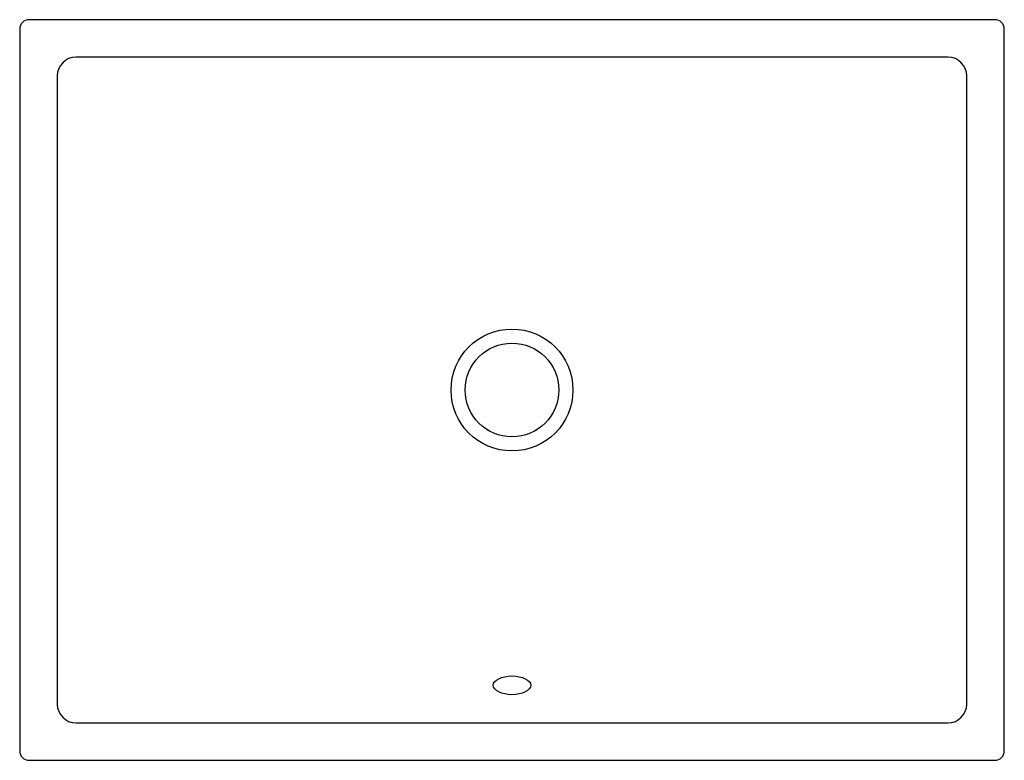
# Model space of a CAD drawing. Header units: millimetres. Extents: x -0.263 to 0.262, y -0.197 to 0.198.
import ezdxf

# ---------------------------------------------------------------- set-up
doc = ezdxf.new("R2010")
doc.units = ezdxf.units.MM
doc.layers.add('BLOCKS', color=3, linetype='Continuous')

msp = doc.modelspace()

# ---------------------------------------------------------------- linework, layer by layer
at = {"layer": 'BLOCKS'}
for p, q in [((0.25748, 0.1975), (-0.25752, 0.1975)), ((-0.26252, 0.1925), (-0.26252, -0.1925)), ((0.26248, -0.1925), (0.26248, 0.1925)), ((0.23248, 0.1775), (-0.23252, 0.1775)), ((-0.24252, 0.1675), (-0.24252, -0.1675)), ((0.24248, -0.1675), (0.24248, 0.1675)), ((-0.23252, -0.1775), (0.23248, -0.1775)), ((-0.25752, -0.1975), (0.25748, -0.1975))]:
    msp.add_line(p, q, dxfattribs=at)
for radius in [0.0325, 0.025]:
    msp.add_circle((-0.00002, 0), radius, dxfattribs=at)
for centre, radius, start, end in [((-0.25752, 0.1925), 0.005, 90, 180), ((0.25748, 0.1925), 0.005, 0, 90), ((-0.23252, 0.1675), 0.01, 90, 180), ((0.23248, 0.1675), 0.01, 0, 90), ((-0.23252, -0.1675), 0.01, 180, 270), ((0.23248, -0.1675), 0.01, 270, 0), ((-0.25752, -0.1925), 0.005, 180, 270), ((0.25748, -0.1925), 0.005, 270, 0)]:
    msp.add_arc(centre, radius, start, end, dxfattribs=at)
msp.add_ellipse((-0.00002, -0.1575), major_axis=(-0.01, 0), ratio=0.5, dxfattribs=at)

doc.saveas('drawing.dxf')
